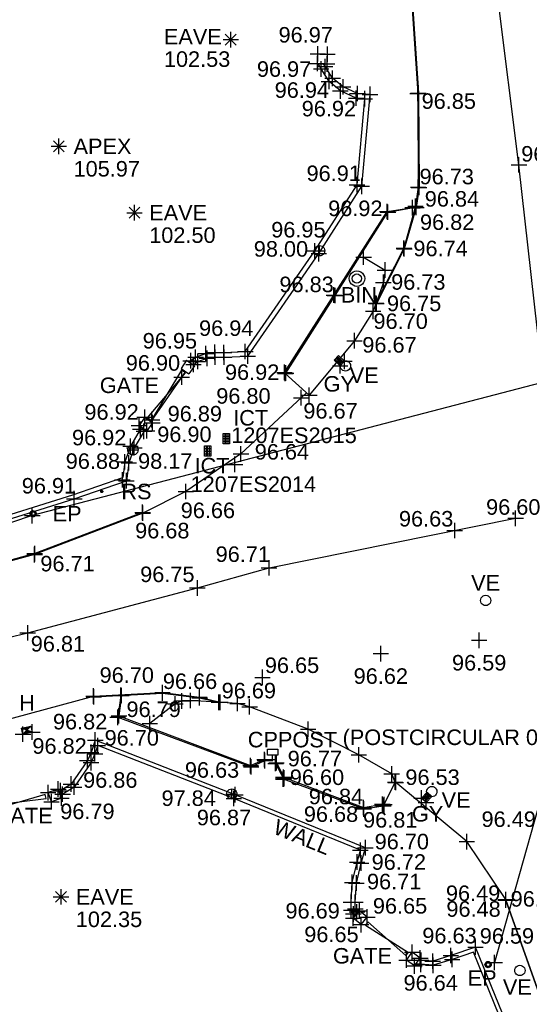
# Model space of a CAD drawing. Header units: metres. Extents: x 610185 to 614128, y 655663 to 660921.
# Tile 14 of 94: x 612658 to 612683, y 657962 to 658010. Entities that reach past the tile are written whole.
import ezdxf
from ezdxf.enums import TextEntityAlignment as Align

# ---------------------------------------------------------------- set-up
doc = ezdxf.new("R2010")
doc.units = ezdxf.units.M
doc.header["$MEASUREMENT"] = 0
doc.linetypes.add('CENTER', pattern=[50.8, 31.75, -6.35, 6.35, -6.35])
doc.linetypes.add('DASHED', pattern=[19.05, 12.7, -6.35])
for name, color, linetype in [('3D_WALL_ELEVATION', 7, 'Continuous'), ('3D_WALL_LINE', 7, 'Continuous'), ('3D_WALL_SYMBOL', 7, 'Continuous'), ('APEX_CODE', 251, 'Continuous'), ('APEX_ELEVATION', 251, 'Continuous'), ('APEX_SYMBOL', 251, 'Continuous'), ('BIN_CODE', 62, 'Continuous'), ('BIN_SYMBOL', 62, 'Continuous'), ('COVER_TELECOM_CODE', 142, 'Continuous'), ('COVER_TELECOM_SYMBOL', 142, 'Continuous'), ('CPPOST_CODE', 7, 'Continuous'), ('CPPOST_SYMBOL', 7, 'Continuous'), ('DETAIL_DES', 250, 'Continuous'), ('ELECTRICITY_POLE_CODE', 20, 'Continuous'), ('ELECTRICITY_POLE_SYMBOL', 20, 'Continuous'), ('FBED_ELEVATION', 255, 'Continuous'), ('FBED_LINE', 34, 'Continuous'), ('FBED_SYMBOL', 34, 'Continuous'), ('GATE_CODE', 251, 'Continuous'), ('GATE_SYMBOL', 251, 'Continuous'), ('GULLY_CODE', 132, 'Continuous'), ('GULLY_SYMBOL', 132, 'Continuous'), ('HELP_POINT', 250, 'Continuous'), ('HYDRANT_CODE', 142, 'Continuous'), ('HYDRANT_SYMBOL', 142, 'Continuous'), ('ID_ICT', 255, 'Continuous'), ('KERB_BOTTOM_ELEVATION', 7, 'Continuous'), ('KERB_BOTTOM_LINE', 7, 'Continuous'), ('KERB_BOTTOM_SYMBOL', 7, 'Continuous'), ('KERB_TOP_ELEVATION', 252, 'Continuous'), ('KERB_TOP_LINE', 252, 'Continuous'), ('KERB_TOP_SYMBOL', 252, 'Continuous'), ('METAL_SPOTHEIGHT_ELEVATION', 250, 'Continuous'), ('METAL_SPOTHEIGHT_SYMBOL', 250, 'Continuous'), ('OVERHEAD_WIRE_LINE', 20, 'OVERHEADWIRE'), ('OVERHEAD_WIRE_SYMBOL', 20, 'CENTER'), ('RIDGE_ELEVATION', 250, 'Continuous'), ('ROAD_ELEVATION', 7, 'Continuous'), ('ROAD_LINE', 7, 'Continuous'), ('ROAD_SIGN_CODE', 32, 'Continuous'), ('ROAD_SIGN_SYMBOL', 32, 'Continuous'), ('ROAD_SYMBOL', 7, 'Continuous'), ('SURFACE_CHANGE_ELEVATION', 42, 'Continuous'), ('SURFACE_CHANGE_LINE', 42, 'Continuous'), ('SURFACE_CHANGE_SYMBOL', 42, 'Continuous'), ('TEXTS', 7, 'Continuous'), ('TOP_OF_WALL_ELEVATION', 211, 'Continuous'), ('UNDERSIDE_OF_EAVE_CODE', 252, 'Continuous'), ('UNDERSIDE_OF_EAVE_ELEVATION', 252, 'Continuous'), ('UNDERSIDE_OF_EAVE_SYMBOL', 252, 'Continuous'), ('VALVE_CODE', 142, 'Continuous'), ('VALVE_SYMBOL', 142, 'Continuous'), ('WALL_LINE', 7, 'Continuous'), ('WALL_TOP_SYMBOL', 211, 'Continuous'), ('WHITE_LINE_DASHED_ELEVATION', 254, 'Continuous'), ('WHITE_LINE_DASHED_LINE', 254, 'DASHED'), ('WHITE_LINE_DASHED_SYMBOL', 254, 'Continuous'), ('WHITE_LINE_SOLID_ELEVATION', 254, 'Continuous'), ('WHITE_LINE_SOLID_LINE', 254, 'Continuous'), ('WHITE_LINE_SOLID_SYMBOL', 254, 'Continuous')]:
    doc.layers.add(name, color=color, linetype=linetype)
doc.styles.add('REGULAR', font='swissl.ttf')
doc.linetypes.add('OVERHEADWIRE', pattern='A,17,-1.387305,["OHW",REGULAR,S=1,R=0,X=0,Y=-0.5],-4.612695,17', length=40)

# ---------------------------------------------------------------- blocks, each defined once
blk = doc.blocks.new('S061')
at = {"color": 0, "linetype": 'Continuous'}
for p, q in [((-0.5, 0), (0.5, 0)), ((0, -0.5), (0, 0.5))]:
    blk.add_line(p, q, dxfattribs=at)
blk = doc.blocks.new('044')
at = {"color": 0, "linetype": 'Continuous'}
for p, q in [((-0.5, 0), (-0.48, 0.13)), ((-0.48, -0.13), (-0.5, 0)), ((-0.48, 0.13), (-0.43, 0.25)), ((-0.43, 0.25), (-0.35, 0.35)), ((-0.4, 0.03), (-0.37, 0.16)), ((-0.39, -0.1), (-0.4, 0.03)), ((-0.37, 0.16), (-0.29, 0.27)), ((-0.35, 0.35), (-0.25, 0.43)), ((-0.3, 0), (-0.28, 0.11)), ((-0.28, -0.11), (-0.3, 0)), ((-0.29, 0.27), (-0.19, 0.35)), ((-0.28, 0.11), (-0.21, 0.21)), ((-0.25, 0.43), (-0.13, 0.48)), ((-0.21, 0.21), (-0.11, 0.28)), ((-0.19, 0.35), (-0.07, 0.39)), ((-0.13, 0.48), (0, 0.5)), ((-0.11, 0.28), (0, 0.3)), ((-0.07, 0.39), (0.07, 0.39)), ((0, 0.5), (0.13, 0.48)), ((0, 0.3), (0.11, 0.28)), ((0.07, 0.39), (0.19, 0.35)), ((0.11, 0.28), (0.21, 0.21)), ((0.13, 0.48), (0.25, 0.43)), ((0.19, 0.35), (0.29, 0.27)), ((0.21, 0.21), (0.28, 0.11)), ((0.25, 0.43), (0.35, 0.35)), ((0.28, 0.11), (0.3, 0)), ((0.3, 0), (0.28, -0.11)), ((0.29, 0.27), (0.37, 0.16)), ((0.35, 0.35), (0.43, 0.25)), ((0.37, 0.16), (0.4, 0.03)), ((0.4, 0.03), (0.39, -0.1)), ((0.43, 0.25), (0.48, 0.13)), ((0.48, 0.13), (0.5, 0)), ((0.5, 0), (0.48, -0.13)), ((-0.43, -0.25), (-0.48, -0.13)), ((-0.35, -0.35), (-0.43, -0.25)), ((-0.33, -0.22), (-0.39, -0.1)), ((-0.25, -0.43), (-0.35, -0.35)), ((-0.25, -0.32), (-0.33, -0.22)), ((-0.21, -0.21), (-0.28, -0.11)), ((-0.13, -0.38), (-0.25, -0.32)), ((-0.13, -0.48), (-0.25, -0.43)), ((-0.11, -0.28), (-0.21, -0.21)), ((0, -0.4), (-0.13, -0.38)), ((0, -0.5), (-0.13, -0.48)), ((0, -0.3), (-0.11, -0.28)), ((0.11, -0.28), (0, -0.3)), ((0.13, -0.38), (0, -0.4)), ((0.13, -0.48), (0, -0.5)), ((0.21, -0.21), (0.11, -0.28)), ((0.25, -0.32), (0.13, -0.38)), ((0.25, -0.43), (0.13, -0.48)), ((0.28, -0.11), (0.21, -0.21)), ((0.33, -0.22), (0.25, -0.32)), ((0.35, -0.35), (0.25, -0.43)), ((0.39, -0.1), (0.33, -0.22)), ((0.43, -0.25), (0.35, -0.35)), ((0.48, -0.13), (0.43, -0.25))]:
    blk.add_line(p, q, dxfattribs=at)
blk = doc.blocks.new('S028')
at = {"color": 0, "linetype": 'Continuous'}
for p, q in [((-0.5, 0), (-0.48, 0.13)), ((-0.48, -0.13), (-0.5, 0)), ((-0.48, 0.13), (-0.43, 0.25)), ((-0.43, 0.25), (-0.35, 0.35)), ((-0.35, 0.35), (-0.25, 0.43)), ((-0.25, 0.43), (-0.13, 0.48)), ((-0.13, 0.48), (0, 0.5)), ((0, 0.5), (0.13, 0.48)), ((0.13, 0.48), (0.25, 0.43)), ((0.25, 0.43), (0.35, 0.35)), ((0.35, 0.35), (0.43, 0.25)), ((0.43, 0.25), (0.48, 0.13)), ((0.48, 0.13), (0.5, 0)), ((0.5, 0), (0.48, -0.13)), ((-0.43, -0.25), (-0.48, -0.13)), ((-0.35, -0.35), (-0.43, -0.25)), ((-0.25, -0.43), (-0.35, -0.35)), ((-0.13, -0.48), (-0.25, -0.43)), ((0, -0.5), (-0.13, -0.48)), ((0.13, -0.48), (0, -0.5)), ((0.25, -0.43), (0.13, -0.48)), ((0.35, -0.35), (0.25, -0.43)), ((0.43, -0.25), (0.35, -0.35)), ((0.48, -0.13), (0.43, -0.25))]:
    blk.add_line(p, q, dxfattribs=at)
blk = doc.blocks.new('S031')
at = {"color": 0}
for p, q in [((-0.5, 0), (-0.48, 0.13)), ((-0.48, -0.13), (-0.5, 0)), ((-0.48, 0.13), (-0.43, 0.25)), ((-0.43, 0.25), (-0.35, 0.35)), ((-0.35, 0.35), (-0.25, 0.43)), ((-0.3, 0), (-0.28, 0.11)), ((-0.28, -0.11), (-0.3, 0)), ((-0.28, 0.11), (-0.21, 0.21)), ((-0.25, 0.43), (-0.13, 0.48)), ((-0.21, 0.21), (-0.11, 0.28)), ((-0.13, 0.48), (0, 0.5)), ((-0.11, 0.28), (0, 0.3)), ((0, 0.5), (0.13, 0.48)), ((0, 0.3), (0.11, 0.28)), ((0.11, 0.28), (0.21, 0.21)), ((0.13, 0.48), (0.25, 0.43)), ((0.21, 0.21), (0.28, 0.11)), ((0.25, 0.43), (0.35, 0.35)), ((0.28, 0.11), (0.3, 0)), ((0.3, 0), (0.28, -0.11)), ((0.35, 0.35), (0.43, 0.25)), ((0.43, 0.25), (0.48, 0.13)), ((0.48, 0.13), (0.5, 0)), ((0.5, 0), (0.48, -0.13)), ((-0.43, -0.25), (-0.48, -0.13)), ((-0.35, -0.35), (-0.43, -0.25)), ((-0.25, -0.43), (-0.35, -0.35)), ((-0.21, -0.21), (-0.28, -0.11)), ((-0.13, -0.48), (-0.25, -0.43)), ((-0.11, -0.28), (-0.21, -0.21)), ((0, -0.5), (-0.13, -0.48)), ((0, -0.3), (-0.11, -0.28)), ((0.11, -0.28), (0, -0.3)), ((0.13, -0.48), (0, -0.5)), ((0.21, -0.21), (0.11, -0.28)), ((0.25, -0.43), (0.13, -0.48)), ((0.28, -0.11), (0.21, -0.21)), ((0.35, -0.35), (0.25, -0.43)), ((0.43, -0.25), (0.35, -0.35)), ((0.48, -0.13), (0.43, -0.25))]:
    blk.add_line(p, q, dxfattribs=at)
blk = doc.blocks.new('023')
at = {"color": 0}
for p, q in [((-0.5, -0.5), (-0.5, 0.5)), ((-0.5, 0.5), (0.5, 0.5)), ((-0.5, 0.3), (0.5, 0.3)), ((-0.5, 0.1), (0.5, 0.1)), ((0.5, 0.5), (0.5, -0.5)), ((-0.5, -0.1), (0.5, -0.1)), ((-0.5, -0.3), (0.5, -0.3)), ((0.5, -0.5), (-0.5, -0.5))]:
    blk.add_line(p, q, dxfattribs=at)
blk = doc.blocks.new('GATE2')
at = {"color": 0, "linetype": 'Continuous'}
for p, q in [((-0.04, 0.5), (0.04, -0.5)), ((-0.04, -0.5), (0.04, 0.5)), ((0.04, 0.5), (-0.04, 0.5)), ((0.04, -0.5), (-0.04, -0.5))]:
    blk.add_line(p, q, dxfattribs=at)
blk = doc.blocks.new('042')
at = {"color": 0, "linetype": 'Continuous'}
for p, q in [((-0.5, 0), (-0.48, 0.13)), ((-0.48, -0.13), (-0.5, 0)), ((-0.5, 0), (0.5, 0)), ((-0.48, 0.13), (-0.43, 0.25)), ((-0.43, 0.25), (-0.35, 0.35)), ((-0.35, 0.35), (-0.25, 0.43)), ((-0.25, 0.43), (-0.13, 0.48)), ((-0.13, 0.48), (0, 0.5)), ((0, 0.5), (0.13, 0.48)), ((0, -0.5), (0, 0.5)), ((0.13, 0.48), (0.25, 0.43)), ((0.25, 0.43), (0.35, 0.35)), ((0.35, 0.35), (0.43, 0.25)), ((0.43, 0.25), (0.48, 0.13)), ((0.48, 0.13), (0.5, 0)), ((0.5, 0), (0.48, -0.13)), ((-0.43, -0.25), (-0.48, -0.13)), ((-0.35, -0.35), (-0.43, -0.25)), ((-0.25, -0.43), (-0.35, -0.35)), ((-0.13, -0.48), (-0.25, -0.43)), ((0, -0.5), (-0.13, -0.48)), ((0.13, -0.48), (0, -0.5)), ((0.25, -0.43), (0.13, -0.48)), ((0.35, -0.35), (0.25, -0.43)), ((0.43, -0.25), (0.35, -0.35)), ((0.48, -0.13), (0.43, -0.25))]:
    blk.add_line(p, q, dxfattribs=at)
blk = doc.blocks.new('068')
at = {"color": 0}
for p, q in [((-0.5, -0.5), (-0.5, 0.5)), ((-0.5, 0.5), (0.5, 0.5)), ((-0.5, -0.5), (0.5, 0.5)), ((0.5, -0.5), (-0.5, 0.5)), ((-0.45, -0.4), (-0.45, 0.4)), ((-0.45, 0.4), (-0.05, 0)), ((-0.05, 0), (-0.45, -0.4)), ((-0.4, -0.3), (-0.4, 0.3)), ((-0.4, 0.3), (-0.1, 0)), ((-0.1, 0), (-0.4, -0.3)), ((-0.35, -0.2), (-0.35, 0.2)), ((-0.35, 0.2), (-0.15, 0)), ((-0.15, 0), (-0.35, -0.2)), ((-0.3, -0.1), (-0.3, 0.1)), ((-0.3, 0.1), (-0.2, 0)), ((-0.2, 0), (-0.3, -0.1)), ((-0.26, -0.02), (-0.26, 0.02)), ((-0.26, 0.02), (-0.24, 0)), ((-0.24, 0), (-0.26, -0.02)), ((0.45, 0.4), (0.05, 0)), ((0.05, 0), (0.45, -0.4)), ((0.4, 0.3), (0.1, 0)), ((0.1, 0), (0.4, -0.3)), ((0.35, 0.2), (0.15, 0)), ((0.15, 0), (0.35, -0.2)), ((0.3, 0.1), (0.2, 0)), ((0.2, 0), (0.3, -0.1)), ((0.26, 0.02), (0.24, 0)), ((0.24, 0), (0.26, -0.02)), ((0.26, -0.02), (0.26, 0.02)), ((0.3, -0.1), (0.3, 0.1)), ((0.35, -0.2), (0.35, 0.2)), ((0.4, -0.3), (0.4, 0.3)), ((0.45, -0.4), (0.45, 0.4)), ((0.5, 0.5), (0.5, -0.5)), ((0.5, -0.5), (-0.5, -0.5))]:
    blk.add_line(p, q, dxfattribs=at)
blk = doc.blocks.new('115')
at = {"color": 0, "linetype": 'Continuous'}
for p, q in [((-0.5, 0.4), (-0.5, 1)), ((-0.5, 1), (0.5, 1)), ((0.5, 1), (0.5, 0.4)), ((0, 0.4), (-0.5, 0.4)), ((-0.3, 0), (0.3, 0)), ((0, 0), (0, 0.4)), ((0.5, 0.4), (0, 0.4))]:
    blk.add_line(p, q, dxfattribs=at)
blk = doc.blocks.new('065')
at = {"color": 0, "linetype": 'Continuous'}
for p, q in [((-0.5, 0), (0.5, 0)), ((-0.35, -0.35), (0.35, 0.35)), ((-0.35, 0.35), (0.35, -0.35)), ((0, -0.5), (0, 0.5))]:
    blk.add_line(p, q, dxfattribs=at)
blk = doc.blocks.new('024')
at = {"color": 0}
for p, q in [((-0.5, -0.5), (-0.5, 0.5)), ((-0.5, 0.5), (0.5, 0.5)), ((-0.5, 0.25), (0.5, 0.25)), ((-0.5, 0), (0.5, 0)), ((-0.25, 0.5), (-0.25, -0.5)), ((0, -0.5), (0, 0.5)), ((0.25, 0.5), (0.25, -0.5)), ((0.5, 0.5), (0.5, -0.5)), ((-0.5, -0.25), (0.5, -0.25)), ((0.5, -0.5), (-0.5, -0.5))]:
    blk.add_line(p, q, dxfattribs=at)

msp = doc.modelspace()

# ---------------------------------------------------------------- linework, layer by layer
at = {"layer": '3D_WALL_LINE'}
for p, q in [((612672.439, 658007.636, 96.97), (612672.459, 658008.107, 96.965)), ((612672.459, 658008.107, 96.965), (612672.929, 658008.086, 96.965)), ((612672.908, 658007.615, 96.97), (612672.929, 658008.086, 96.965)), ((612672.439, 658007.636, 96.97), (612672.623, 658007.372, 96.974)), ((612672.439, 658007.636, 96.97), (612672.908, 658007.615, 96.97)), ((612664.107, 657990.55, 96.901), (612663.836, 657990.161, 96.917)), ((612664.107, 657990.55, 96.901), (612664.484, 657990.286, 96.901)), ((612663.836, 657990.161, 96.917), (612664.213, 657989.898, 96.917)), ((612664.484, 657990.286, 96.901), (612664.213, 657989.898, 96.917)), ((612659.935, 657972.595, 96.859), (612659.45, 657972.424, 96.788)), ((612659.935, 657972.595, 96.859), (612660.091, 657972.152, 96.859)), ((612659.607, 657971.981, 96.788), (612659.45, 657972.424, 96.788)), ((612660.091, 657972.152, 96.859), (612659.607, 657971.981, 96.788)), ((612674.172, 657966.355, 96.687), (612674.47, 657966.719, 96.687)), ((612674.55, 657966.047, 96.647), (612674.172, 657966.355, 96.687)), ((612674.847, 657966.411, 96.647), (612674.47, 657966.719, 96.687)), ((612674.55, 657966.047, 96.647), (612674.847, 657966.411, 96.647)), ((612676.738, 657964.337, 96.617), (612677.017, 657964.715, 96.617)), ((612677.403, 657964.43, 96.641), (612677.017, 657964.715, 96.617)), ((612677.124, 657964.052, 96.641), (612677.403, 657964.43, 96.641)), ((612677.124, 657964.052, 96.641), (612676.738, 657964.337, 96.617))]:
    msp.add_line(p, q, dxfattribs=at)
for points in [[(612666.244, 657993.221, 96.953), (612666.562, 657993.456, 96.957), (612667.06, 657993.623, 96.958), (612667.488, 657993.686, 96.951), (612667.93, 657993.681, 96.937), (612668.958, 657993.728, 96.919), (612672.319, 657998.584, 96.946), (612674.356, 658001.784, 96.909), (612674.73, 658005.935, 96.9), (612674.311, 658005.964, 96.921), (612673.552, 658006.312, 96.939), (612673.001, 658006.772, 96.957), (612672.623, 658007.372, 96.974)], [(612666.443, 657993.083, 96.953), (612666.67, 657993.25, 96.957), (612667.113, 657993.399, 96.958), (612667.504, 657993.455, 96.951), (612667.934, 657993.451, 96.937), (612669.083, 657993.504, 96.919), (612672.51, 657998.457, 96.946), (612674.58, 658001.707, 96.909), (612674.98, 658006.148, 96.9), (612674.368, 658006.191, 96.921), (612673.676, 658006.508, 96.939), (612673.176, 658006.925, 96.957), (612672.736, 658007.623, 96.978)], [(612663.96, 657990.075, 96.917), (612663.424, 657989.158, 96.923), (612663.146, 657988.4, 96.92), (612663.046, 657987.637, 96.888)], [(612664.124, 657989.961, 96.917), (612663.606, 657989.073, 96.923), (612663.342, 657988.352, 96.92), (612663.225, 657987.487, 96.883)], [(612644.256, 657981.911, 97.141), (612645.276, 657981.899, 97.094), (612651.385, 657983.91, 97.03), (612660.644, 657986.807, 96.915), (612663.046, 657987.637, 96.884)], [(612644.302, 657981.721, 97.142), (612645.339, 657981.709, 97.094), (612651.448, 657983.721, 97.03), (612660.708, 657986.617, 96.915), (612663.225, 657987.487, 96.883)], [(612674.382, 657966.612, 96.686), (612674.267, 657966.802, 96.69), (612674.266, 657967.128, 96.691), (612674.32, 657968.056, 96.709), (612674.553, 657969.019, 96.717), (612674.755, 657969.76, 96.703), (612668.479, 657972.321, 96.865), (612661.724, 657974.961, 96.818), (612661.517, 657974.366, 96.852), (612661.343, 657973.967, 96.86), (612660.554, 657972.836, 96.897), (612659.977, 657972.476, 96.88)], [(612674.248, 657966.448, 96.685), (612674.068, 657966.746, 96.69), (612674.066, 657967.133, 96.691), (612674.121, 657968.086, 96.709), (612674.36, 657969.069, 96.717), (612674.516, 657969.641, 96.703), (612668.405, 657972.135, 96.865), (612661.845, 657974.699, 96.818), (612661.704, 657974.293, 96.852), (612661.518, 657973.869, 96.86), (612660.695, 657972.688, 96.897), (612660.045, 657972.283, 96.879)], [(612680.072, 657964.956, 96.587), (612678.881, 657964.556, 96.627), (612678.007, 657964.284, 96.64), (612677.333, 657964.335, 96.647)], [(612679.968, 657964.71, 96.592), (612678.942, 657964.366, 96.627), (612678.03, 657964.082, 96.64), (612677.192, 657964.145, 96.648)]]:
    msp.add_polyline3d(points, dxfattribs=at)
at = {"layer": 'FBED_LINE'}
for points in [[(612674.671, 657998.282, 96.872), (612675.705, 657997.662, 96.803), (612675.626, 657997.067, 96.733), (612675.129, 657995.668, 96.705), (612674.232, 657994.246, 96.673), (612672.05, 657991.621, 96.667), (612670.892, 657992.667, 96.798)], [(612675.667, 657971.842, 96.63), (612676.192, 657972.933, 96.536), (612676.028, 657973.327, 96.564), (612674.441, 657974.25, 96.6), (612671.992, 657975.48, 96.628), (612669.171, 657976.566, 96.659), (612668.583, 657976.727, 96.665), (612666.311, 657976.874, 96.695), (612665.894, 657976.848, 96.711), (612665.58, 657976.707, 96.758), (612664.357, 657975.758, 96.816)]]:
    msp.add_polyline3d(points, dxfattribs=at)
at = {"layer": 'KERB_BOTTOM_LINE'}
for points in [[(612675.52, 658027.808, 97.082), (612676.023, 658022.286, 97.039), (612676.844, 658013.559, 96.92), (612676.952, 658011.729, 96.9), (612677.315, 658006.211, 96.808), (612677.344, 658001.654, 96.729), (612677.21, 658000.689, 96.736), (612676.632, 657998.692, 96.744), (612675.289, 657996.044, 96.711)], [(612670.854, 657992.721, 96.799), (612673.238, 657996.452, 96.829), (612675.812, 658000.489, 96.843), (612677.165, 658000.705, 96.819)], [(612664.017, 657985.92, 96.671), (612658.795, 657983.919, 96.71), (612650.537, 657981.662, 96.86), (612643.878, 657979.852, 97.001), (612643.735, 657979.808, 96.998), (612641.408, 657979.172, 97.042), (612641.24, 657979.114, 97.058), (612634.137, 657977.118, 97.234), (612631.364, 657976.345, 97.29), (612631.262, 657976.312, 97.29), (612628.584, 657975.562, 97.343), (612628.436, 657975.54, 97.357), (612620.507, 657973.321, 97.56), (612617.547, 657972.522, 97.652)], [(612661.635, 657977.088, 96.693), (612664.965, 657977.253, 96.658), (612666.752, 657977.025, 96.66), (612667.755, 657976.783, 96.672)], [(612662.951, 657977.118, 96.689), (612662.805, 657976.062, 96.789), (612669.246, 657973.664, 96.823), (612669.907, 657973.967, 96.8)], [(612670.425, 657973.825, 96.798), (612670.821, 657973.075, 96.775), (612670.783, 657973.084, 96.778), (612674.679, 657971.635, 96.682), (612675.619, 657971.791, 96.637)], [(612690.824, 657940.782, 96.395), (612690.622, 657941.565, 96.412), (612688.469, 657947.54, 96.436), (612685.836, 657955.079, 96.435), (612683.576, 657961.511, 96.454), (612681.536, 657967.255, 96.48)]]:
    msp.add_polyline3d(points, dxfattribs=at)
at = {"layer": 'KERB_TOP_LINE'}
for points in [[(612675.448, 658027.831, 97.254), (612675.971, 658022.31, 97.134), (612676.793, 658013.576, 97.019), (612676.918, 658011.728, 96.922), (612677.283, 658006.189, 96.853), (612677.304, 658001.659, 96.851), (612677.175, 658000.74, 96.836), (612676.619, 657998.72, 96.787), (612675.264, 657996.061, 96.747)], [(612670.923, 657992.688, 96.915), (612673.29, 657996.431, 96.914), (612675.846, 658000.455, 96.924), (612677.162, 658000.694, 96.817)], [(612664.008, 657985.956, 96.682), (612658.801, 657983.965, 96.726), (612650.505, 657981.68, 96.884), (612643.869, 657979.887, 97.047), (612643.701, 657979.839, 97.001), (612641.383, 657979.198, 97.062), (612641.231, 657979.153, 97.122), (612634.127, 657977.15, 97.286), (612631.374, 657976.382, 97.338), (612631.246, 657976.349, 97.297), (612628.545, 657975.604, 97.343), (612628.429, 657975.585, 97.396), (612620.488, 657973.345, 97.614), (612617.522, 657972.569, 97.667)], [(612661.653, 657977.051, 96.716), (612664.965, 657977.224, 96.679), (612666.755, 657977.001, 96.693), (612667.681, 657976.787, 96.687)], [(612662.986, 657977.115, 96.696), (612662.864, 657976.131, 96.911), (612669.216, 657973.728, 96.888), (612669.887, 657974.022, 96.897)], [(612670.469, 657973.868, 96.892), (612670.834, 657973.132, 96.865), (612670.8, 657973.169, 96.862), (612674.67, 657971.7, 96.838), (612675.577, 657971.861, 96.813)], [(612690.799, 657940.771, 96.396), (612690.557, 657941.533, 96.499), (612688.428, 657947.564, 96.489), (612685.771, 657955.074, 96.496), (612683.567, 657961.531, 96.493), (612681.526, 657967.235, 96.492)]]:
    msp.add_polyline3d(points, dxfattribs=at)
at = {"layer": 'OVERHEAD_WIRE_LINE'}
msp.add_line((612689.287, 657993.792, 97.714), (612680.992, 657964.219, 104.847), dxfattribs=at)
msp.add_polyline3d([(612689.287, 657993.792, 97.714), (612658.682, 657985.802, 105.241), (612633.681, 657977.333, 104.246), (612657.257, 657967.571, 101.798)], dxfattribs=at)
at = {"layer": 'ROAD_LINE'}
msp.add_line((612653.395, 657974.833, 96.787), (612661.635, 657977.088, 96.693), dxfattribs=at)
for points in [[(612671.921, 657991.737, 96.669), (612668.751, 657988.781, 96.637), (612666.09, 657986.967, 96.659), (612664.017, 657985.92, 96.671)], [(612681.536, 657967.255, 96.48), (612679.651, 657970.054, 96.487), (612676.222, 657972.914, 96.534)]]:
    msp.add_polyline3d(points, dxfattribs=at)
at = {"layer": 'SURFACE_CHANGE_LINE'}
msp.add_line((612666.081, 657992.758, 96.903), (612664.398, 657990.346, 96.894), dxfattribs=at)
at = {"layer": 'WALL_LINE'}
for p, q in [((612666.13, 657993.301, 96.901), (612665.86, 657992.913, 96.917)), ((612666.13, 657993.301, 96.901), (612666.508, 657993.038, 96.901)), ((612666.508, 657993.038, 96.901), (612666.237, 657992.65, 96.917)), ((612665.86, 657992.913, 96.917), (612666.237, 657992.65, 96.917))]:
    msp.add_line(p, q, dxfattribs=at)
for points in [[(612686.516, 657948.118, 96.614), (612682.138, 657959.848, 96.599), (612680.072, 657964.956, 96.587)], [(612686.343, 657948.066, 96.614), (612681.97, 657959.782, 96.599), (612679.968, 657964.71, 96.586)]]:
    msp.add_polyline3d(points, dxfattribs=at)
at = {"layer": 'WHITE_LINE_DASHED_LINE'}
for points in [[(612687.069, 657967.84, 96.561), (612685.638, 657976.65, 96.586), (612684.459, 657983.71, 96.628), (612683.351, 657992.154, 96.657), (612682.167, 658002.743, 96.625), (612681.056, 658011.627, 96.759), (612680.061, 658020.743, 96.894), (612678.953, 658029.605, 97.005)], [(612570.083, 657956.452, 98.454), (612577.893, 657957.808, 98.443), (612585.465, 657959.626, 98.366), (612593.772, 657961.961, 98.265), (612602.107, 657964.205, 98.105), (612607.556, 657965.958, 97.989), (612616.783, 657968.464, 97.783), (612623.817, 657970.565, 97.63), (612633.56, 657973.061, 97.388), (612640.936, 657975.177, 97.203), (612649.106, 657977.534, 97.005), (612657.522, 657979.916, 96.831), (612658.46, 657980.139, 96.812)]]:
    msp.add_polyline3d(points, dxfattribs=at)
at = {"layer": 'WHITE_LINE_SOLID_LINE'}
msp.add_polyline3d([(612658.46, 657980.139, 96.812), (612666.647, 657982.305, 96.755), (612670.105, 657983.279, 96.71), (612682.007, 657985.672, 96.602)], dxfattribs=at)

# ---------------------------------------------------------------- block references
at = {"layer": '3D_WALL_SYMBOL', "xscale": 0.75, "yscale": 0.75, "zscale": 0.75}
for p in [(612672.459, 658008.107, 96.965), (612672.929, 658008.086, 96.965), (612672.439, 658007.636, 96.97), (612672.623, 658007.372, 96.974), (612672.817, 658007.494, 96.974), (612672.908, 658007.615, 96.97), (612673.176, 658006.925, 96.957), (612673.001, 658006.772, 96.957), (612673.676, 658006.508, 96.939), (612673.552, 658006.312, 96.939), (612674.311, 658005.964, 96.921), (612674.368, 658006.191, 96.921), (612674.73, 658005.935, 96.9), (612674.98, 658006.148, 96.9), (612674.356, 658001.784, 96.909), (612674.58, 658001.707, 96.909), (612672.319, 657998.584, 96.946), (612672.51, 657998.457, 96.946), (612667.06, 657993.623, 96.958), (612667.488, 657993.686, 96.951), (612667.93, 657993.681, 96.937), (612668.958, 657993.728, 96.919), (612669.083, 657993.504, 96.919), (612666.326, 657993.282, 96.954), (612666.463, 657993.097, 96.954), (612666.562, 657993.456, 96.957), (612666.67, 657993.25, 96.957), (612667.113, 657993.399, 96.958), (612667.504, 657993.455, 96.951), (612667.934, 657993.451, 96.937), (612664.107, 657990.55, 96.901), (612664.484, 657990.286, 96.901), (612663.836, 657990.161, 96.917), (612663.9, 657989.973, 96.918), (612664.072, 657989.872, 96.918), (612664.213, 657989.898, 96.917), (612663.424, 657989.158, 96.923), (612663.606, 657989.073, 96.923), (612663.146, 657988.4, 96.92), (612663.342, 657988.352, 96.92), (612663.031, 657987.526, 96.884), (612663.225, 657987.487, 96.883), (612660.708, 657986.617, 96.915), (612661.724, 657974.961, 96.818), (612661.845, 657974.699, 96.818), (612661.517, 657974.366, 96.852), (612661.704, 657974.293, 96.852), (612661.343, 657973.967, 96.86), (612661.518, 657973.869, 96.86), (612659.935, 657972.595, 96.859), (612660.554, 657972.836, 96.897), (612660.695, 657972.688, 96.897), (612659.45, 657972.424, 96.788), (612660.04, 657972.516, 96.882), (612660.091, 657972.152, 96.859), (612660.146, 657972.346, 96.882), (612668.405, 657972.135, 96.865), (612668.479, 657972.321, 96.865), (612659.607, 657971.981, 96.788), (612674.755, 657969.76, 96.703), (612674.516, 657969.641, 96.703), (612674.36, 657969.069, 96.717), (612674.553, 657969.019, 96.717), (612674.121, 657968.086, 96.709), (612674.32, 657968.056, 96.709), (612674.066, 657967.133, 96.691), (612674.266, 657967.128, 96.691), (612674.068, 657966.746, 96.69), (612674.179, 657966.562, 96.687), (612674.267, 657966.802, 96.69), (612674.35, 657966.665, 96.687), (612674.47, 657966.719, 96.687), (612674.847, 657966.411, 96.647), (612674.172, 657966.355, 96.687), (612674.55, 657966.047, 96.647), (612677.017, 657964.715, 96.617), (612678.881, 657964.556, 96.627), (612680.072, 657964.956, 96.587), (612676.738, 657964.337, 96.617), (612677.124, 657964.052, 96.641), (612677.403, 657964.43, 96.641), (612677.429, 657964.127, 96.646), (612677.444, 657964.326, 96.646), (612678.007, 657964.284, 96.64), (612678.03, 657964.082, 96.64), (612678.942, 657964.366, 96.627)]:
    msp.add_blockref('S061', p, dxfattribs=at)
at = {"layer": 'APEX_SYMBOL', "xscale": 0.75, "yscale": 0.75, "zscale": 0.75}
msp.add_blockref('065', (612659.963, 658003.637, 105.969), dxfattribs=at)
at = {"layer": 'BIN_SYMBOL', "xscale": 0.75, "yscale": 0.75, "zscale": 0.75}
msp.add_blockref('S031', (612674.348, 657997.248, 96.919), dxfattribs=at)
at = {"layer": 'COVER_TELECOM_SYMBOL', "xscale": 0.3, "yscale": 0.5, "zscale": 0.3}
for p in [(612668.041, 657989.519, 96.63), (612667.144, 657988.917, 96.653)]:
    msp.add_blockref('024', p, dxfattribs=at)
at = {"layer": 'CPPOST_SYMBOL', "xscale": 0.5, "yscale": 0.5, "zscale": 0.5}
msp.add_blockref('115', (612670.277, 657974.023, 96.809), dxfattribs=at)
at = {"layer": 'ELECTRICITY_POLE_SYMBOL', "xscale": 0.3, "yscale": 0.3, "zscale": 0.3}
for p in [(612658.718, 657985.892, 96.878), (612680.677, 657964.114, 96.565)]:
    msp.add_blockref('044', p, dxfattribs=at)
at = {"layer": 'FBED_SYMBOL', "xscale": 0.75, "yscale": 0.75, "zscale": 0.75}
for p in [(612674.671, 657998.282, 96.872), (612675.705, 657997.662, 96.803), (612675.626, 657997.067, 96.733), (612675.129, 657995.668, 96.705), (612674.232, 657994.246, 96.673), (612670.892, 657992.667, 96.798), (612672.05, 657991.621, 96.667), (612666.311, 657976.874, 96.695), (612665.58, 657976.707, 96.758), (612665.894, 657976.848, 96.711), (612668.583, 657976.727, 96.665), (612669.171, 657976.566, 96.659), (612664.357, 657975.758, 96.816), (612671.992, 657975.48, 96.628), (612674.441, 657974.25, 96.6), (612676.028, 657973.327, 96.564), (612676.192, 657972.933, 96.536), (612675.667, 657971.842, 96.63)]:
    msp.add_blockref('S061', p, dxfattribs=at)
at = {"layer": 'GATE_SYMBOL'}
for p, xscale, yscale, zscale, rotation in [((612665.156, 657991.609, 96.919), 2.835, 2.835, 2.835, 324.3621909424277), ((612658.129, 657971.987, 96.766), 2.45, 2.45, 2.45, 281.6266290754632), ((612675.795, 657965.363, 96.621), 2.45, 2.45, 2.45, 53.08545597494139)]:
    msp.add_blockref('GATE2', p, dxfattribs=dict(at, xscale=xscale, yscale=yscale, zscale=zscale, rotation=rotation))
at = {"layer": 'GULLY_SYMBOL', "xscale": 0.4, "zscale": 0.4}
for p, yscale, rotation in [((612673.496, 657993.282, 96.616), 0.302, 136.4), ((612677.712, 657972.198, 96.466), 0.305, 46.4)]:
    msp.add_blockref('023', p, dxfattribs=dict(at, yscale=yscale, rotation=rotation))
at = {"layer": 'HELP_POINT', "xscale": 0.75, "yscale": 0.75, "zscale": 0.75}
for p in [(612673.537, 657993.035, 96.619), (612673.745, 657993.254, 96.614), (612668.464, 657988.276, 96.628), (612658.231, 657975.245, 96.701), (612658.68, 657975.345, 96.705), (612677.463, 657972.158, 96.46), (612677.684, 657971.948, 96.472)]:
    msp.add_blockref('S061', p, dxfattribs=at)
at = {"layer": 'HYDRANT_SYMBOL', "xscale": 0.29, "yscale": 0.459, "zscale": 0.29, "rotation": 102.6}
msp.add_blockref('068', (612658.424, 657975.436, 96.703), dxfattribs=at)
at = {"layer": 'KERB_BOTTOM_SYMBOL', "xscale": 0.75, "yscale": 0.75, "zscale": 0.75}
for p in [(612677.315, 658006.211, 96.808), (612677.344, 658001.654, 96.729), (612677.031, 658000.684, 96.821), (612677.21, 658000.689, 96.736), (612675.812, 658000.489, 96.843), (612676.632, 657998.692, 96.744), (612673.238, 657996.452, 96.829), (612675.289, 657996.044, 96.711), (612670.854, 657992.721, 96.799), (612664.017, 657985.92, 96.671), (612658.795, 657983.919, 96.71), (612661.635, 657977.088, 96.693), (612662.951, 657977.118, 96.689), (612664.965, 657977.253, 96.658), (612666.752, 657977.025, 96.66), (612667.755, 657976.783, 96.672), (612662.805, 657976.062, 96.789), (612669.246, 657973.664, 96.823), (612669.907, 657973.967, 96.8), (612670.425, 657973.825, 96.798), (612670.783, 657973.084, 96.778), (612670.821, 657973.075, 96.775), (612674.679, 657971.635, 96.682), (612675.619, 657971.791, 96.637), (612681.536, 657967.255, 96.48)]:
    msp.add_blockref('S061', p, dxfattribs=at)
at = {"layer": 'KERB_TOP_SYMBOL', "xscale": 0.75, "yscale": 0.75, "zscale": 0.75}
for p in [(612677.283, 658006.189, 96.853), (612677.304, 658001.659, 96.851), (612677.031, 658000.67, 96.828), (612677.175, 658000.74, 96.836), (612675.846, 658000.455, 96.924), (612676.619, 657998.72, 96.787), (612673.29, 657996.431, 96.914), (612675.264, 657996.061, 96.747), (612670.923, 657992.688, 96.915), (612664.008, 657985.956, 96.682), (612658.801, 657983.965, 96.726), (612661.653, 657977.051, 96.716), (612662.986, 657977.115, 96.696), (612664.965, 657977.224, 96.679), (612666.755, 657977.001, 96.693), (612667.681, 657976.787, 96.687), (612662.864, 657976.131, 96.911), (612669.887, 657974.022, 96.897), (612669.216, 657973.728, 96.888), (612670.469, 657973.868, 96.892), (612670.8, 657973.169, 96.862), (612670.834, 657973.132, 96.865), (612674.67, 657971.7, 96.838), (612675.577, 657971.861, 96.813), (612681.526, 657967.235, 96.492)]:
    msp.add_blockref('S061', p, dxfattribs=at)
at = {"layer": 'METAL_SPOTHEIGHT_SYMBOL', "xscale": 0.75, "yscale": 0.75, "zscale": 0.75}
for p in [(612680.247, 657979.78, 96.588), (612675.5, 657979.136, 96.615), (612669.792, 657977.988, 96.646)]:
    msp.add_blockref('S061', p, dxfattribs=at)
at = {"layer": 'OVERHEAD_WIRE_SYMBOL', "xscale": 0.75, "yscale": 0.75, "zscale": 0.75}
for p in [(612658.682, 657985.802, 105.241), (612680.992, 657964.219, 104.847)]:
    msp.add_blockref('S061', p, dxfattribs=at)
at = {"layer": 'ROAD_SIGN_SYMBOL', "xscale": 0.1, "yscale": 0.1, "zscale": 0.1}
msp.add_blockref('042', (612662.034, 657986.966, 96.864), dxfattribs=at)
at = {"layer": 'ROAD_SYMBOL', "xscale": 0.75, "yscale": 0.75, "zscale": 0.75}
for p in [(612671.662, 657991.496, 96.667), (612668.751, 657988.781, 96.637), (612666.09, 657986.967, 96.659), (612676.222, 657972.914, 96.534), (612679.651, 657970.054, 96.487)]:
    msp.add_blockref('S061', p, dxfattribs=at)
at = {"layer": 'SURFACE_CHANGE_SYMBOL', "xscale": 0.75, "yscale": 0.75, "zscale": 0.75}
for p in [(612665.892, 657992.488, 96.902), (612664.458, 657990.433, 96.894)]:
    msp.add_blockref('S061', p, dxfattribs=at)
at = {"layer": 'UNDERSIDE_OF_EAVE_SYMBOL', "xscale": 0.75, "yscale": 0.75, "zscale": 0.75}
for p in [(612668.26, 658008.792, 102.53), (612663.614, 658000.432, 102.5), (612660.072, 657967.388, 102.353)]:
    msp.add_blockref('065', p, dxfattribs=at)
at = {"layer": 'VALVE_SYMBOL', "xscale": 0.5, "yscale": 0.5, "zscale": 0.5}
for p in [(612673.792, 657993.03, 96.609), (612680.56, 657981.705, 96.606), (612677.961, 657972.471, 96.479), (612682.213, 657963.832, 96.48)]:
    msp.add_blockref('S028', p, dxfattribs=at)
at = {"layer": 'WALL_TOP_SYMBOL', "xscale": 0.5, "yscale": 0.5, "zscale": 0.5}
for p in [(612672.547, 657998.593, 97.999), (612663.539, 657988.973, 98.173), (612668.306, 657972.354, 97.836)]:
    msp.add_blockref('042', p, dxfattribs=at)
at = {"layer": 'WHITE_LINE_DASHED_SYMBOL', "xscale": 0.75, "yscale": 0.75, "zscale": 0.75}
for p in [(612682.167, 658002.743, 96.625), (612666.647, 657982.305, 96.755)]:
    msp.add_blockref('S061', p, dxfattribs=at)
at = {"layer": 'WHITE_LINE_SOLID_SYMBOL', "xscale": 0.75, "yscale": 0.75, "zscale": 0.75}
for p in [(612682.007, 657985.672, 96.602), (612679.066, 657985.081, 96.628), (612670.105, 657983.279, 96.71), (612658.46, 657980.139, 96.812)]:
    msp.add_blockref('S061', p, dxfattribs=at)

# ---------------------------------------------------------------- texts
at = {"layer": '3D_WALL_ELEVATION', "style": 'REGULAR'}
for s, p in [('96.97', (612670.566, 658008.648, 0.005)), ('96.97', (612669.521, 658006.994)), ('96.94', (612670.379, 658005.979)), ('96.92', (612671.683, 658005.084, 0.02)), ('96.91', (612671.917, 658001.958, 96.909)), ('96.95', (612670.213, 657999.235, 96.946)), ('96.94', (612666.73, 657994.48, 96.937)), ('96.95', (612664.01, 657993.871, 96.954)), ('96.92', (612661.197, 657990.431, 96.923)), ('96.90', (612664.713, 657989.353)), ('96.92', (612660.599, 657989.196, 96.92)), ('96.88', (612660.295, 657988.058, 96.883)), ('96.91', (612658.175, 657986.868, 96.915)), ('96.82', (612659.679, 657975.476, 96.818)), ('96.86', (612661.135, 657972.657, 96.859)), ('96.79', (612660.031, 657971.142, 96.788)), ('96.87', (612666.622, 657970.845, 96.865)), ('96.70', (612675.203, 657969.683, 96.703)), ('96.72', (612675.058, 657968.695, 96.717)), ('96.71', (612674.833, 657967.752, 96.709)), ('96.65', (612675.118, 657966.579, 96.647)), ('96.69', (612670.899, 657966.339, 96.687)), ('96.65', (612671.808, 657965.2, 96.647)), ('96.63', (612677.504, 657965.14, 96.627)), ('96.59', (612680.276, 657965.126, 96.587)), ('96.64', (612676.596, 657962.858, 96.641))]:
    msp.add_text(s, height=0.75, dxfattribs=at).set_placement(p)
at = {"layer": 'APEX_CODE', "style": 'REGULAR'}
msp.add_text('APEX', height=0.75, dxfattribs=at).set_placement((612660.673, 658003.637, 105.969), align=Align.MIDDLE_LEFT)
at = {"layer": 'APEX_ELEVATION', "style": 'REGULAR'}
msp.add_text('105.97', height=0.75, dxfattribs=at).set_placement((612660.673, 658002.927, 105.969), align=Align.TOP_LEFT)
at = {"layer": 'BIN_CODE', "style": 'REGULAR'}
msp.add_text('BIN', height=0.75, dxfattribs=at).set_placement((612673.572, 657996.465, 96.919), align=Align.MIDDLE_LEFT)
at = {"layer": 'COVER_TELECOM_CODE', "style": 'REGULAR'}
for p in [(612668.376, 657990.526, 96.63), (612666.511, 657988.214, 0.016)]:
    msp.add_text('ICT', height=0.75, dxfattribs=at).set_placement(p, align=Align.MIDDLE_LEFT)
at = {"layer": 'CPPOST_CODE', "style": 'REGULAR'}
msp.add_text('CPPOST', height=0.75, dxfattribs=at).set_placement((612671.235, 657974.607, 96.809), align=Align.CENTER)
at = {"layer": 'DETAIL_DES', "style": 'REGULAR'}
msp.add_text('(POSTCIRCULAR 0.55)', height=0.75, dxfattribs=at).set_placement((612673.657, 657975.095, 96.809), align=Align.MIDDLE_LEFT)
at = {"layer": 'ELECTRICITY_POLE_CODE', "style": 'REGULAR'}
for p in [(612659.665, 657985.892, 96.878), (612679.692, 657963.471, 96.565)]:
    msp.add_text('EP', height=0.75, dxfattribs=at).set_placement(p, align=Align.MIDDLE_LEFT)
at = {"layer": 'FBED_ELEVATION', "style": 'REGULAR'}
for s, p in [('96.73', (612678.622, 657997.461, 96.733)), ('96.70', (612677.767, 657995.568, 96.705)), ('96.67', (612677.23, 657994.423, 96.705)), ('96.80', (612670.182, 657991.957, 96.798)), ('96.70', (612664.793, 657975.443, 96.695)), ('96.82', (612661.309, 657975.048, 96.816)), ('96.63', (612668.667, 657973.892, 96.628)), ('96.60', (612673.731, 657973.54, 96.6))]:
    msp.add_text(s, height=0.75, dxfattribs=at).set_placement(p, align=Align.TOP_RIGHT)
at = {"layer": 'GATE_CODE', "style": 'REGULAR'}
for p in [(612663.365, 657991.721, 96.919), (612658.237, 657970.939, 96.766), (612674.617, 657964.165, 96.621)]:
    msp.add_text('GATE', height=0.75, dxfattribs=at).set_placement(p, align=Align.CENTER)
at = {"layer": 'GULLY_CODE', "style": 'REGULAR'}
for p in [(612673.496, 657991.79, 96.616), (612677.759, 657971.023, 96.466)]:
    msp.add_text('GY', height=0.75, dxfattribs=at).set_placement(p, align=Align.CENTER)
at = {"layer": 'HYDRANT_CODE', "style": 'REGULAR'}
msp.add_text('H', height=0.75, dxfattribs=at).set_placement((612658.424, 657976.383, 96.703), align=Align.CENTER)
at = {"layer": 'ID_ICT', "style": 'REGULAR'}
for s, p in [('1207ES2015', (612668.283, 657990.055, 96.63)), ('1207ES2014', (612666.32, 657987.694, 96.653))]:
    msp.add_text(s, height=0.75, dxfattribs=at).set_placement(p, align=Align.TOP_LEFT)
at = {"layer": 'KERB_BOTTOM_ELEVATION', "style": 'REGULAR'}
for s, p in [('96.73', (612677.371, 658001.803, 96.729)), ('96.82', (612677.391, 657999.599, 96.821)), ('96.74', (612677.074, 657998.329, 96.744)), ('96.83', (612670.609, 657996.593, 96.829)), ('96.71', (612659.071, 657983.107, 96.71)), ('96.66', (612664.983, 657977.427, 96.658)), ('96.79', (612663.227, 657976.073, 96.789)), ('96.77', (612671.006, 657973.692, 96.775)), ('96.68', (612671.787, 657971.009, 96.682)), ('96.48', (612678.665, 657966.426, 96.48))]:
    msp.add_text(s, height=0.75, dxfattribs=at).set_placement(p)
at = {"layer": 'KERB_TOP_ELEVATION', "style": 'REGULAR'}
for s, p in [('96.85', (612677.469, 658005.446, 96.853)), ('96.84', (612677.621, 658000.724, 96.836)), ('96.92', (612672.96, 658000.267, 96.924)), ('96.75', (612675.798, 657995.677, 96.747)), ('96.92', (612667.98, 657992.355, 96.915)), ('96.68', (612663.645, 657984.702, 0.023)), ('96.70', (612661.931, 657977.724, 96.696)), ('96.69', (612667.82, 657976.975, 96.687)), ('96.84', (612672.025, 657971.859, 96.838)), ('96.81', (612674.645, 657970.732, 96.813)), ('96.49', (612678.643, 657967.187, 96.492))]:
    msp.add_text(s, height=0.75, dxfattribs=at).set_placement(p)
at = {"layer": 'METAL_SPOTHEIGHT_ELEVATION', "style": 'REGULAR'}
for s, p in [('96.65', (612671.216, 657978.95, 96.646)), ('96.59', (612680.247, 657979.07, 96.588)), ('96.62', (612675.5, 657978.426, 96.615))]:
    msp.add_text(s, height=0.75, dxfattribs=at).set_placement(p, align=Align.TOP_CENTER)
at = {"layer": 'RIDGE_ELEVATION', "style": 'REGULAR'}
msp.add_text('96.58', height=0.75, dxfattribs=at).set_placement((612683.078, 657967.665, 96.581), align=Align.TOP_CENTER)
at = {"layer": 'ROAD_ELEVATION', "style": 'REGULAR'}
for s, p in [('96.67', (612671.763, 657990.485, 96.667)), ('96.64', (612669.417, 657988.507, 96.637)), ('96.66', (612665.846, 657985.68, 96.659)), ('96.53', (612676.686, 657972.792, 96.534)), ('96.49', (612680.361, 657970.764, 96.487))]:
    msp.add_text(s, height=0.75, dxfattribs=at).set_placement(p)
at = {"layer": 'ROAD_SIGN_CODE', "style": 'REGULAR'}
msp.add_text('RS', height=0.75, dxfattribs=at).set_placement((612662.981, 657986.966, 96.864), align=Align.MIDDLE_LEFT)
at = {"layer": 'SURFACE_CHANGE_ELEVATION', "style": 'REGULAR'}
for s, p in [('96.90', (612663.194, 657992.801, 96.902)), ('96.89', (612665.214, 657990.348, 96.894))]:
    msp.add_text(s, height=0.75, dxfattribs=at).set_placement(p)
at = {"layer": 'TEXTS', "style": 'REGULAR'}
msp.add_text('WALL', height=0.75, rotation=337.7318, dxfattribs=at).set_placement((612670.245, 657970.469, 94.62))
at = {"layer": 'TOP_OF_WALL_ELEVATION', "style": 'REGULAR'}
for s, p in [('98.00', (612670.681, 657998.309, 97.999)), ('98.17', (612665.098, 657988.062, 98.173)), ('97.84', (612666.229, 657971.778, 97.836))]:
    msp.add_text(s, height=0.75, dxfattribs=at).set_placement(p, align=Align.CENTER)
at = {"layer": 'UNDERSIDE_OF_EAVE_CODE', "style": 'REGULAR'}
for p in [(612665.033, 658008.935, 102.53), (612664.324, 658000.432, 102.5), (612660.782, 657967.388, 102.353)]:
    msp.add_text('EAVE', height=0.75, dxfattribs=at).set_placement(p, align=Align.MIDDLE_LEFT)
at = {"layer": 'UNDERSIDE_OF_EAVE_ELEVATION', "style": 'REGULAR'}
for s, p in [('102.53', (612665.033, 658008.225, 102.53)), ('102.50', (612664.324, 657999.722, 102.5)), ('102.35', (612660.782, 657966.678, 102.353))]:
    msp.add_text(s, height=0.75, dxfattribs=at).set_placement(p, align=Align.TOP_LEFT)
at = {"layer": 'VALVE_CODE', "style": 'REGULAR'}
for p in [(612674.698, 657992.205, 96.609), (612680.56, 657982.178, 96.606), (612679.134, 657971.69, 96.479), (612682.089, 657962.657, 96.48)]:
    msp.add_text('VE', height=0.75, dxfattribs=at).set_placement(p, align=Align.CENTER)
at = {"layer": 'WHITE_LINE_DASHED_ELEVATION', "style": 'REGULAR'}
for s, p in [('96.62', (612683.587, 658003.65, 96.625)), ('96.75', (612665.199, 657983.34, 96.755))]:
    msp.add_text(s, height=0.75, dxfattribs=at).set_placement(p, align=Align.TOP_CENTER)
at = {"layer": 'WHITE_LINE_SOLID_ELEVATION', "style": 'REGULAR'}
for s, p in [('96.60', (612681.892, 657986.592, 96.602)), ('96.63', (612677.687, 657986.024, 96.628)), ('96.71', (612668.841, 657984.314, 96.71)), ('96.81', (612659.919, 657979.986, 96.812))]:
    msp.add_text(s, height=0.75, dxfattribs=at).set_placement(p, align=Align.TOP_CENTER)

doc.saveas('drawing.dxf')
